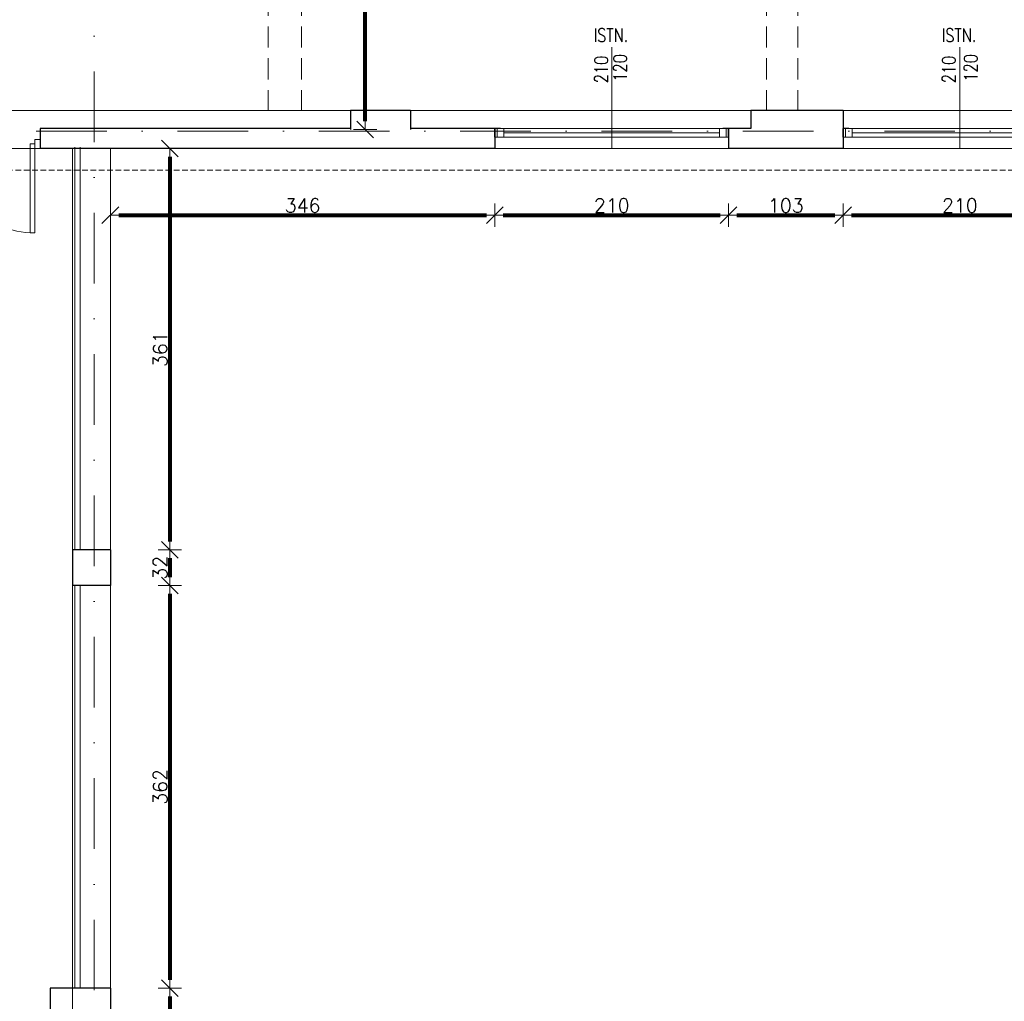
# Model space of a CAD drawing. Header units: metres. Extents: x 7408630 to 15602436, y 5561464 to 13303678.
# Tile 4 of 256: x 7411269 to 7412154, y 5562583 to 5563465. Entities that reach past the tile are written whole.
import ezdxf
from ezdxf.enums import TextEntityAlignment as Align

# ---------------------------------------------------------------- set-up
doc = ezdxf.new("R2010")
doc.units = ezdxf.units.M
doc.header["$MEASUREMENT"] = 0
for name, pattern in [('CARKOVANA', [7.5, 5, -2.5]), ('DASHDOT', [25.4, 12.7, -6.35, 0, -6.35]), ('HIDDEN', [9.525, 6.35, -3.175])]:
    doc.linetypes.add(name, pattern=pattern)
for name, color, linetype, lineweight in [('!! 0_ Istn-okna', 6, 'Continuous', 13), ('!! 0_ Istn-sciany', 3, 'Continuous', 30), ('!! 0_ Istn-widok', 1, 'Continuous', 15), ('!! 0_ Opis', 8, 'Continuous', 13), ('!! 0_Istn-drzwi', 1, 'Continuous', 13), ('!! 0_Opis_pom', 9, 'Continuous', 13), ('!! 0_Osie', 1, 'DASHDOT', 13), ('!! 1_OPIS POM NOWE', 140, 'Continuous', 5), ('!! wymiary osi', 250, 'Continuous', 5), ('0-osie-liniA', 14, 'DASHDOT', 5), ('Granica', 112, 'Continuous', 80)]:
    doc.layers.add(name, color=color, linetype=linetype, lineweight=lineweight)
doc.layers.add('!! 1_Wyburzenia', color=252, linetype='CARKOVANA', lineweight=13, true_color=0x696969)
doc.layers.add('Powierzchnia', color=140, linetype='Continuous', lineweight=5, plot=False)
doc.styles.add('ARCHETYP', font='romans.shx', dxfattribs={"height": 15})
doc.styles.add('ARIAL', font='tahoma.ttf')
doc.styles.add('TXT', font='simplex.shx')
doc.dimstyles.new('DIM50', dxfattribs={"dimscale": 5, "dimtxt": 2, "dimasz": 1, "dimexe": 0, "dimexo": 0, "dimgap": 0.5, "dimtad": 1, "dimdec": 4, "dimrnd": 0.5, "dimdsep": 46, "dimtxsty": 'TXT', "dimblk": 'TICK1', "dimblk1": 'TICK1', "dimblk2": 'TICK1', "dimsah": 1, "dimcen": 0, "dimse1": 1, "dimse2": 1, "dimclrd": 1, "dimclre": 7, "dimclrt": 9, "dimadec": 0, "dimazin": 0, "dimtfac": 1, "dimtdec": 4, "dimtmove": 2, "dimatfit": 3, "dimldrblk": 'TICK1', "dimfxl": 1, "dimtolj": 1, "dimarcsym": 0})

# ---------------------------------------------------------------- blocks, each defined once
blk = doc.blocks.new('BLOK OSI')
at = {"layer": '0-osie-liniA', "ltscale": 5}
for points in [[(49566.21142, -199866.5098), (49566.21142, -197259.3316)], [(48624.30568, -198331.5883), (52453.67948, -198331.5883)]]:
    blk.add_lwpolyline(points, dxfattribs=at)
blk = doc.blocks.new('TICK1')
at = {"color": 0}
for p, q in [((0, -1.4), (0, 1.4)), ((0, 0), (-1, 0))]:
    blk.add_line(p, q, dxfattribs=at)
at = {"color": 2}
blk.add_line((-1, -1), (1, 1), dxfattribs=at)
blk = doc.blocks.new('*D777')
at = {"layer": '!! wymiary osi', "color": 1, "lineweight": -2, "transparency": 16777216}
blk.add_line((72253.45, -198261.09), (72253.45, -197869.09), dxfattribs=at)
at = {"layer": 'DEFPOINTS', "color": 0, "transparency": 16777216}
for p in [(72196.42, -197861.59), (72253.45, -197861.59), (72240.24, -198268.59)]:
    blk.add_point(p, dxfattribs=at)
at = {"layer": '!! wymiary osi', "color": 1, "lineweight": -2, "transparency": 16777216, "xscale": 7.5, "yscale": 7.5, "zscale": 7.5}
for p, rotation in [((72253.45, -197861.59), 90), ((72253.45, -198268.59), 270)]:
    blk.add_blockref('TICK1', p, dxfattribs=dict(at, rotation=rotation))
at = {"layer": '!! wymiary osi', "color": 9, "transparency": 16777216, "insert": (72244.7, -198065.09), "char_height": 12.5, "attachment_point": 5, "rotation": 90, "style": 'TXT'}
blk.add_mtext('\\A1;407', dxfattribs=at)
blk = doc.blocks.new('*D805')
at = {"layer": '!! wymiary osi', "color": 1, "lineweight": -2, "transparency": 16777216}
blk.add_line((72078.01, -198293.09), (72078.01, -198639.09), dxfattribs=at)
at = {"layer": 'DEFPOINTS', "color": 0, "transparency": 16777216}
for p in [(72024.42, -198285.59), (72024.42, -198646.59), (72078.01, -198646.59)]:
    blk.add_point(p, dxfattribs=at)
at = {"layer": '!! wymiary osi', "color": 1, "lineweight": -2, "transparency": 16777216, "xscale": 7.5, "yscale": 7.5, "zscale": 7.5}
for p, rotation in [((72078.01, -198285.59), 90), ((72078.01, -198646.59), 270)]:
    blk.add_blockref('TICK1', p, dxfattribs=dict(at, rotation=rotation))
at = {"layer": '!! wymiary osi', "color": 9, "transparency": 16777216, "insert": (72069.26, -198466.09), "char_height": 12.5, "attachment_point": 5, "rotation": 90, "style": 'TXT'}
blk.add_mtext('\\A1;361', dxfattribs=at)
blk = doc.blocks.new('*D806')
at = {"layer": '!! wymiary osi', "color": 1, "lineweight": -2, "transparency": 16777216}
blk.add_line((72078.01, -198654.09), (72078.01, -198671.09), dxfattribs=at)
at = {"layer": 'DEFPOINTS', "color": 0, "transparency": 16777216}
for p in [(72024.42, -198646.59), (72024.42, -198678.59), (72078.01, -198678.59)]:
    blk.add_point(p, dxfattribs=at)
at = {"layer": '!! wymiary osi', "color": 1, "lineweight": -2, "transparency": 16777216, "xscale": 7.5, "yscale": 7.5, "zscale": 7.5}
for p, rotation in [((72078.01, -198646.59), 90), ((72078.01, -198678.59), 270)]:
    blk.add_blockref('TICK1', p, dxfattribs=dict(at, rotation=rotation))
at = {"layer": '!! wymiary osi', "color": 9, "transparency": 16777216, "insert": (72069.26, -198662.59), "char_height": 12.5, "attachment_point": 5, "rotation": 90, "style": 'TXT'}
blk.add_mtext('\\A1;32', dxfattribs=at)
blk = doc.blocks.new('*D807')
at = {"layer": '!! wymiary osi', "color": 1, "lineweight": -2, "transparency": 16777216}
blk.add_line((72078.01, -198686.09), (72078.01, -199033.09), dxfattribs=at)
at = {"layer": 'DEFPOINTS', "color": 0, "transparency": 16777216}
for p in [(72024.42, -198678.59), (72024.42, -199040.59), (72078.01, -199040.59)]:
    blk.add_point(p, dxfattribs=at)
at = {"layer": '!! wymiary osi', "color": 1, "lineweight": -2, "transparency": 16777216, "xscale": 7.5, "yscale": 7.5, "zscale": 7.5}
for p, rotation in [((72078.01, -198678.59), 90), ((72078.01, -199040.59), 270)]:
    blk.add_blockref('TICK1', p, dxfattribs=dict(at, rotation=rotation))
at = {"layer": '!! wymiary osi', "color": 9, "transparency": 16777216, "insert": (72069.26, -198859.59), "char_height": 12.5, "attachment_point": 5, "rotation": 90, "style": 'TXT'}
blk.add_mtext('\\A1;362', dxfattribs=at)
blk = doc.blocks.new('*D808')
at = {"layer": '!! wymiary osi', "color": 1, "lineweight": -2, "transparency": 16777216}
blk.add_line((72078.01, -199048.09), (72078.01, -199443.09), dxfattribs=at)
at = {"layer": 'DEFPOINTS', "color": 0, "transparency": 16777216}
for p in [(72024.42, -199040.59), (72028.42, -199450.59), (72078.01, -199450.59)]:
    blk.add_point(p, dxfattribs=at)
at = {"layer": '!! wymiary osi', "color": 1, "lineweight": -2, "transparency": 16777216, "xscale": 7.5, "yscale": 7.5, "zscale": 7.5}
for p, rotation in [((72078.01, -199040.59), 90), ((72078.01, -199450.59), 270)]:
    blk.add_blockref('TICK1', p, dxfattribs=dict(at, rotation=rotation))
at = {"layer": '!! wymiary osi', "color": 9, "transparency": 16777216, "insert": (72069.26, -199245.59), "char_height": 12.5, "attachment_point": 5, "rotation": 90, "style": 'TXT'}
blk.add_mtext('\\A1;410', dxfattribs=at)
blk = doc.blocks.new('*D809')
at = {"layer": '!! wymiary osi', "color": 1, "lineweight": -2, "transparency": 16777216}
blk.add_line((72031.92, -198345.54), (72362.74, -198345.54), dxfattribs=at)
at = {"layer": 'DEFPOINTS', "color": 0, "transparency": 16777216}
for p in [(72024.42, -198285.59), (72370.24, -198285.59), (72370.24, -198345.54)]:
    blk.add_point(p, dxfattribs=at)
at = {"layer": '!! wymiary osi', "color": 1, "lineweight": -2, "transparency": 16777216, "xscale": 7.5, "yscale": 7.5, "zscale": 7.5, "rotation": 180}
blk.add_blockref('TICK1', (72024.42, -198345.54), dxfattribs=at)
at = {"layer": '!! wymiary osi', "color": 1, "lineweight": -2, "transparency": 16777216, "xscale": 7.5, "yscale": 7.5, "zscale": 7.5}
blk.add_blockref('TICK1', (72370.24, -198345.54), dxfattribs=at)
at = {"layer": '!! wymiary osi', "color": 9, "transparency": 16777216, "insert": (72197.33, -198336.79), "char_height": 12.5, "attachment_point": 5, "style": 'TXT'}
blk.add_mtext('\\A1;346', dxfattribs=at)
blk = doc.blocks.new('*D810')
at = {"layer": '!! wymiary osi', "color": 1, "lineweight": -2, "transparency": 16777216}
blk.add_line((72377.74, -198345.54), (72572.74, -198345.54), dxfattribs=at)
at = {"layer": 'DEFPOINTS', "color": 0, "transparency": 16777216}
for p in [(72370.24, -198285.59), (72580.24, -198285.59), (72580.24, -198345.54)]:
    blk.add_point(p, dxfattribs=at)
at = {"layer": '!! wymiary osi', "color": 1, "lineweight": -2, "transparency": 16777216, "xscale": 7.5, "yscale": 7.5, "zscale": 7.5, "rotation": 180}
blk.add_blockref('TICK1', (72370.24, -198345.54), dxfattribs=at)
at = {"layer": '!! wymiary osi', "color": 1, "lineweight": -2, "transparency": 16777216, "xscale": 7.5, "yscale": 7.5, "zscale": 7.5}
blk.add_blockref('TICK1', (72580.24, -198345.54), dxfattribs=at)
at = {"layer": '!! wymiary osi', "color": 9, "transparency": 16777216, "insert": (72475.24, -198336.79), "char_height": 12.5, "attachment_point": 5, "style": 'TXT'}
blk.add_mtext('\\A1;210', dxfattribs=at)
blk = doc.blocks.new('*D811')
at = {"layer": '!! wymiary osi', "color": 1, "lineweight": -2, "transparency": 16777216}
blk.add_line((72587.74, -198345.54), (72675.74, -198345.54), dxfattribs=at)
at = {"layer": 'DEFPOINTS', "color": 0, "transparency": 16777216}
for p in [(72580.24, -198285.59), (72683.24, -198285.59), (72683.24, -198345.54)]:
    blk.add_point(p, dxfattribs=at)
at = {"layer": '!! wymiary osi', "color": 1, "lineweight": -2, "transparency": 16777216, "xscale": 7.5, "yscale": 7.5, "zscale": 7.5, "rotation": 180}
blk.add_blockref('TICK1', (72580.24, -198345.54), dxfattribs=at)
at = {"layer": '!! wymiary osi', "color": 1, "lineweight": -2, "transparency": 16777216, "xscale": 7.5, "yscale": 7.5, "zscale": 7.5}
blk.add_blockref('TICK1', (72683.24, -198345.54), dxfattribs=at)
at = {"layer": '!! wymiary osi', "color": 9, "transparency": 16777216, "insert": (72631.74, -198336.79), "char_height": 12.5, "attachment_point": 5, "style": 'TXT'}
blk.add_mtext('\\A1;103', dxfattribs=at)
blk = doc.blocks.new('*D812')
at = {"layer": '!! wymiary osi', "color": 1, "lineweight": -2, "transparency": 16777216}
blk.add_line((72690.74, -198345.54), (72885.74, -198345.54), dxfattribs=at)
at = {"layer": 'DEFPOINTS', "color": 0, "transparency": 16777216}
for p in [(72683.24, -198285.59), (72893.24, -198285.59), (72893.24, -198345.54)]:
    blk.add_point(p, dxfattribs=at)
at = {"layer": '!! wymiary osi', "color": 1, "lineweight": -2, "transparency": 16777216, "xscale": 7.5, "yscale": 7.5, "zscale": 7.5, "rotation": 180}
blk.add_blockref('TICK1', (72683.24, -198345.54), dxfattribs=at)
at = {"layer": '!! wymiary osi', "color": 1, "lineweight": -2, "transparency": 16777216, "xscale": 7.5, "yscale": 7.5, "zscale": 7.5}
blk.add_blockref('TICK1', (72893.24, -198345.54), dxfattribs=at)
at = {"layer": '!! wymiary osi', "color": 9, "transparency": 16777216, "insert": (72788.24, -198336.79), "char_height": 12.5, "attachment_point": 5, "style": 'TXT'}
blk.add_mtext('\\A1;210', dxfattribs=at)
blk = doc.blocks.new('A$C9c944097')
at = {"layer": '!! 0_ Istn-okna'}
for points in [[(1203.31421, -3889.47213), (993.31421, -3889.47213)], [(1195.31421, -3893.47213), (1001.31421, -3893.47213)], [(1516.31421, -3889.47213), (1306.31421, -3889.47213)], [(1508.31421, -3893.47213), (1314.31421, -3893.47213)], [(1203.31421, -3897.47213), (993.31421, -3897.47213)], [(1516.31421, -3897.47213), (1306.31421, -3897.47213)]]:
    blk.add_lwpolyline(points, dxfattribs=at)
for points in [[(1001.31421, -3889.47213), (995.31421, -3889.47213), (995.31421, -3897.47213), (1001.31421, -3897.47213)], [(1201.31421, -3889.47213), (1195.31421, -3889.47213), (1195.31421, -3897.47213), (1201.31421, -3897.47213)], [(1314.31421, -3889.47213), (1308.31421, -3889.47213), (1308.31421, -3897.47213), (1314.31421, -3897.47213)]]:
    blk.add_lwpolyline(points, close=True, dxfattribs=at)
at = {"layer": '!! 0_ Istn-sciany'}
for p, q in [((917.31421, -3873.47213), (863.31421, -3873.47213)), ((1306.31421, -3873.47213), (1223.31421, -3873.47213)), ((863.31421, -3889.47213), (584.5, -3889.47213)), ((584.5, -3889.47213), (584.5, -3907.47213)), ((993.31421, -3889.47213), (917.31421, -3889.47213)), ((1223.31421, -3889.47213), (1203.31421, -3889.47213)), ((993.31421, -3907.47213), (584.5, -3907.47213)), ((1306.31421, -3907.47213), (1203.31421, -3907.47213)), ((647.5, -4268.47213), (613.5, -4268.47213)), ((647.5, -4300.47213), (613.5, -4300.47213)), ((647.5, -4662.47213), (593.5, -4662.47213))]:
    blk.add_line(p, q, dxfattribs=at)
for points in [[(863.31421, -3873.47213), (863.31421, -3890.47213)], [(917.31421, -3873.47213), (917.31421, -3890.47213)], [(1223.31421, -3873.47213), (1223.31421, -3889.47213)], [(1306.31421, -3873.47213), (1306.31421, -3907.47213)], [(993.31421, -3889.47213), (993.31421, -3907.47213)], [(998.31421, -3889.47213), (993.31421, -3889.47213)], [(993.31421, -3897.47213), (993.31421, -3889.47213)], [(1203.31421, -3889.47213), (1198.31421, -3889.47213)], [(1203.31421, -3889.47213), (1203.31421, -3907.47213)], [(1203.31421, -3897.47213), (1203.31421, -3889.47213)], [(1311.31421, -3889.47213), (1306.31421, -3889.47213)], [(1306.31421, -3897.47213), (1306.31421, -3889.47213)], [(613.5, -4268.47213), (613.5, -4300.47213)], [(647.5, -4268.47213), (647.5, -4300.47213)], [(593.5, -4662.47213), (593.5, -4929.47213)], [(647.5, -4662.47213), (647.5, -5072.47213)]]:
    blk.add_lwpolyline(points, dxfattribs=at)
at = {"layer": '!! 0_ Istn-widok', "linetype": 'HIDDEN', "ltscale": 3}
blk.add_line((863.31421, -3873.47213), (364.5, -3873.47213), dxfattribs=at)
for points in [[(789.5, -3483.47213), (789.5, -3873.47213)], [(819.5, -3483.47213), (819.5, -3873.47213)], [(1237.5, -3483.47213), (1237.5, -3873.47213)], [(1265.5, -3483.47213), (1265.5, -3873.47213)], [(917.31421, -3873.47213), (1223.31421, -3873.47213)], [(1306.31421, -3873.47213), (1588.5, -3873.47213)], [(613.5, -3907.47213), (613.5, -4268.47213)], [(613.5, -4268.47213), (613.5, -4662.47213)]]:
    blk.add_lwpolyline(points, dxfattribs=at)
at = {"layer": '!! 0_ Istn-widok'}
for points in [[(615.5, -4268.47213), (615.5, -3906.47213)], [(620.5, -4268.47213), (620.5, -3906.47213)], [(647.5, -3907.47213), (647.5, -4268.47213)], [(993.31421, -3907.47213), (1203.31421, -3907.47213)], [(1516.31421, -3907.47213), (1306.31421, -3907.47213)], [(615.5, -4300.47213), (615.5, -4662.47213)], [(620.5, -4300.47213), (620.5, -4662.47213)], [(647.5, -4300.47213), (647.5, -4662.47213)]]:
    blk.add_lwpolyline(points, dxfattribs=at)
at = {"layer": '!! 0_ Opis', "color": 8}
for points in [[(1098.31421, -3907.47213), (1098.31421, -3816.31295)], [(1411.31421, -3907.47213), (1411.31421, -3816.31295)]]:
    blk.add_lwpolyline(points, dxfattribs=at)
at = {"layer": '!! 0_Istn-drzwi'}
for points in [[(575.5, -3983.47213), (575.5, -3903.47213), (579.5, -3903.47213), (579.5, -3983.47213)], [(579.5, -3899.47213), (584.5, -3899.47213), (584.5, -3907.47213), (579.5, -3907.47213)]]:
    blk.add_lwpolyline(points, close=True, dxfattribs=at)
blk.add_arc((579.5, -3903.47213), 80, 180.00000004, 270.00000004, dxfattribs=at)
at = {"layer": '!! 1_Wyburzenia'}
blk.add_lwpolyline([(-275.69261, -3945.28844), (-37.8214, -3945.28844), (-37.8214, -3926.98704), (5998.72137, -3926.98704)], dxfattribs=at)
at = {"layer": 'Powierzchnia'}
for points in [[(1588.5, -3873.47213), (364.5, -3873.47213), (364.5, -3133.47213), (1588.5, -3133.47213)], [(287.5, -4695.47213), (613.5, -4695.47213), (613.5, -3907.47213), (287.5, -3907.47213)]]:
    blk.add_lwpolyline(points, close=True, dxfattribs=at)
at = {"layer": '!! 0_Osie'}
blk.add_blockref('BLOK OSI', (-48933.21142, 194439.57635), dxfattribs=at)
at = {"layer": '!! 0_ Opis', "color": 8, "style": 'ARCHETYP', "width": 0.8}
for p in [(1081.90925, -3811.69759), (1394.90925, -3811.69759)]:
    blk.add_text('ISTN.', height=12, dxfattribs=at).set_placement(p)
for s, p in [('210', (1094.92637, -3848.81632)), ('120', (1111.79619, -3847.38848)), ('210', (1407.36336, -3848.81632)), ('120', (1427.00939, -3847.38848))]:
    blk.add_text(s, height=12, rotation=90, dxfattribs=at).set_placement(p)
at = {"layer": '!! 0_Opis_pom', "ltscale": 0.7, "style": 'ARIAL'}
for tag, p in [('B2,14', (2497.12282, -23.97252)), ('B2,12', (1965.56932, -35.77631)), ('B2,11', (1692.08817, -60.77765)), ('B2,16', (3818.15438, -63.71828)), ('B2,17', (4129.82322, -93.25972)), ('B2,19.1', (5324.74708, -87.92078)), ('B2,10', (1351.71035, -111.25665)), ('B2,15', (3189.46558, -109.69496)), ('A2,5', (1075.52681, -127.78965)), ('B2,13', (2272.99389, -121.89624)), ('B2,18', (4545.51277, -234.12017)), ('B2,19', (5775.76711, -239.42159)), ('A2,4', (318.83322, -329.3265)), ('A2.1', (994.53557, -353.44633)), ('B2.7', (3171.3557, -458.01164)), ('A2.2', (994.53557, -692.67095)), ('B2.2', (3599.26223, -690.3637)), ('B2,21', (4593.23787, -912.69388)), ('A2.3', (455.44717, -940.66614)), ('B2,9', (1798.58924, -939.09545)), ('B2,4', (3116.67143, -940.65712)), ('B2,3', (3297.35823, -941.16418)), ('B2,8', (2517.28573, -960.07338)), ('B2.1', (3927.81794, -970.24709)), ('B2,20', (5834.09772, -965.70749)), ('B2,5', (3309.56672, -1129.12418)), ('B2,6', (3122.36837, -1171.43557)), ('C2,2', (3435.86614, -1487.77973)), ('C2,1', (3957.73656, -2408.10352)), ('C2,3', (3457.72791, -2555.15039)), ('D1,1', (2554.19917, -3205.91504)), ('C2,4', (3866.78124, -3285.77383)), ('D1,4', (1780.27581, -3366.18103)), ('D1,6', (1380.86316, -3373.10994)), ('D1,3', (2098.36626, -3546.18257)), ('C2,5', (3178.15957, -3610.67242)), ('D1,5', (1914.6928, -3621.18339)), ('D1,2', (2201.15492, -3794.18451)), ('D1,7', (477.95048, -4408.76849)), ('D1,8', (338.43039, -4834.32895))]:
    blk.add_attdef(tag, text='', height=11.968, dxfattribs=at).set_placement(p, align=Align.MIDDLE_CENTER)
at = {"layer": '!! 1_OPIS POM NOWE', "style": 'ARIAL'}
for tag, p in [('C2.5B', (3593.7377, -3168.5911)), ('C2,5C', (3526.78796, -3281.02046)), ('C2.4', (3997.15534, -3347.99835)), ('E2,2', (2945.33506, -3413.31629)), ('C2,5A', (3566.4961, -3615.37865)), ('E2.9', (3984.52714, -3783.77287)), ('E2.7', (4645.53364, -3784.14655)), ('D1,2', (2903.25587, -3794.18451)), ('E2.2', (3405.83089, -4049.74196)), ('E2.8', (4380.36687, -4058.97571)), ('E2.6', (5154.87983, -4066.29138)), ('E2.1', (4427.07303, -4318.94156)), ('E2,3', (3401.59976, -4465.83792)), ('E2.4', (3758.95342, -4705.0924)), ('E2.5', (5238.11734, -4786.79525))]:
    blk.add_attdef(tag, text='', height=11.968, dxfattribs=at).set_placement(p, align=Align.MIDDLE_CENTER)
at = {"layer": '!! wymiary osi'}
for base, p1, p2, picture, middle in [((876.52438, -3483.47213), (863.31421, -3890.47213), (819.5, -3483.47213), '*D777', (867.77438, -3686.97213)), ((701.0848, -4268.47213), (647.5, -3907.47213), (647.5, -4268.47213), '*D805', (692.3348, -4087.97213)), ((701.0848, -4300.47213), (647.5, -4268.47213), (647.5, -4300.47213), '*D806', (692.3348, -4284.47213)), ((701.0848, -4662.47213), (647.5, -4300.47213), (647.5, -4662.47213), '*D807', (692.3348, -4481.47213)), ((701.0848, -5072.47213), (647.5, -4662.47213), (651.5, -5072.47213), '*D808', (692.3348, -4867.47213))]:
    dim = blk.add_linear_dim(base=base, p1=p1, p2=p2, angle=90, dimstyle='DIM50', dxfattribs=at)
    dim.commit()
    dim.dimension.update_dxf_attribs({"geometry": picture, "text_midpoint": middle, "insert": (-71376.92327, 194378.11618)})
for base, p1, p2, picture, middle in [((993.31421, -3967.42034), (647.5, -3907.47213), (993.31421, -3907.47213), '*D809', (820.4071, -3958.67034)), ((1203.31421, -3967.42034), (993.31421, -3907.47213), (1203.31421, -3907.47213), '*D810', (1098.31421, -3958.67034)), ((1306.31421, -3967.42034), (1203.31421, -3907.47213), (1306.31421, -3907.47213), '*D811', (1254.81421, -3958.67034)), ((1516.31421, -3967.42034), (1306.31421, -3907.47213), (1516.31421, -3907.47213), '*D812', (1411.31421, -3958.67034))]:
    dim = blk.add_linear_dim(base=base, p1=p1, p2=p2, dimstyle='DIM50', dxfattribs=at)
    dim.commit()
    dim.dimension.update_dxf_attribs({"geometry": picture, "text_midpoint": middle, "insert": (-71376.92327, 194378.11618)})

msp = doc.modelspace()

# ---------------------------------------------------------------- block references
at = {"layer": 'Granica'}
msp.add_blockref('A$C9c944097', (7410702.59401, 5567256.9858), dxfattribs=at)

doc.saveas('drawing.dxf')
